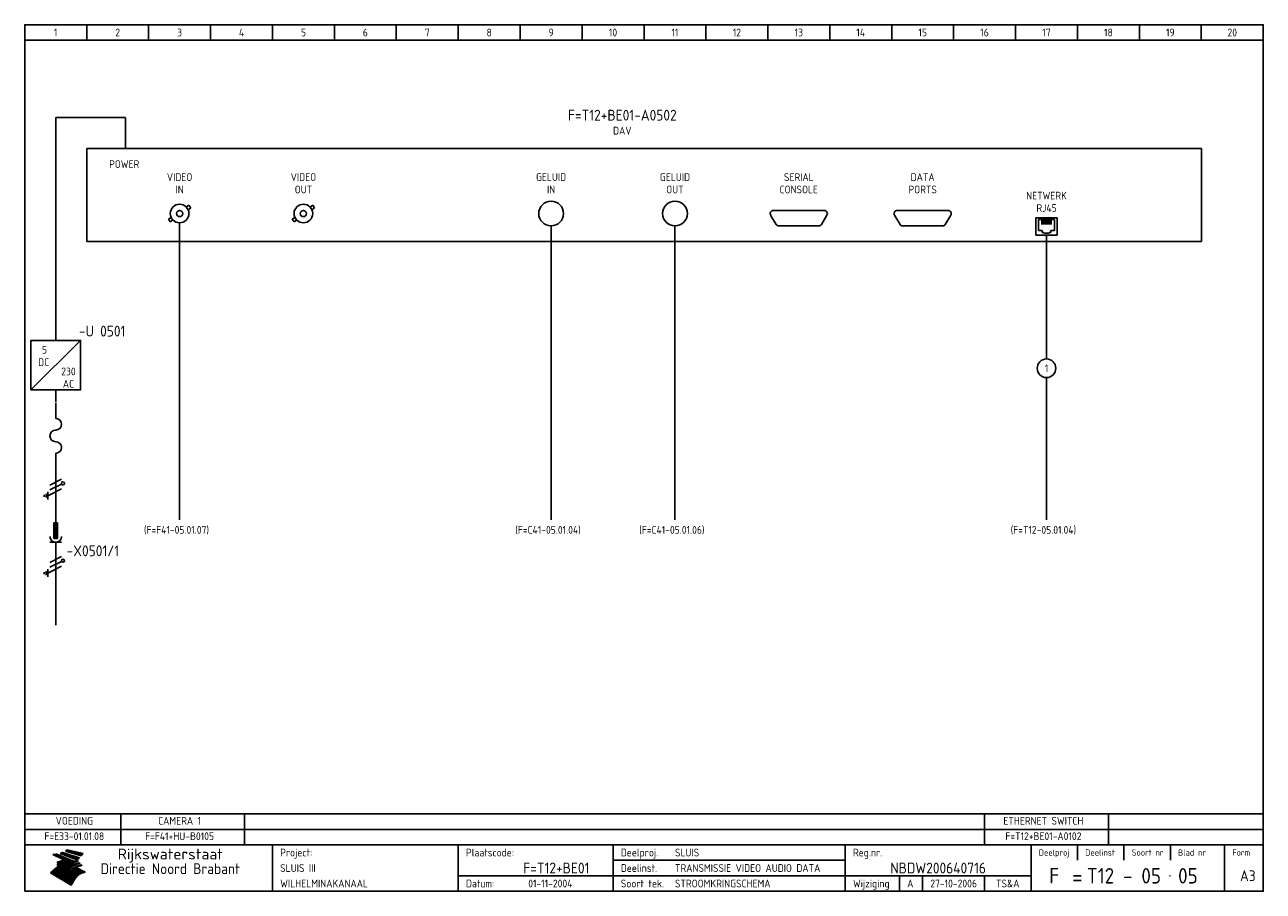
# Model space of a CAD drawing. Extents: x 10 to 410, y 10 to 290.
import ezdxf
from ezdxf.enums import TextEntityAlignment as Align

# ---------------------------------------------------------------- set-up
doc = ezdxf.new("R2010")
doc.units = 0
doc.header["$LTSCALE"] = 15
doc.header["$MEASUREMENT"] = 0
for name, color, linetype in [('0-25', 7, 'CONTINUOUS'), ('0-35', 2, 'CONTINUOUS'), ('0-50', 3, 'CONTINUOUS'), ('B-25', 7, 'CONTINUOUS'), ('B-35', 2, 'CONTINUOUS'), ('S-25', 7, 'CONTINUOUS')]:
    doc.layers.add(name, color=color, linetype=linetype)
doc.styles.add('ISO', font='iso.shx')
doc.styles.get("Standard").update_dxf_attribs({"font": 'iso.shx'})

# ---------------------------------------------------------------- blocks, each defined once
blk = doc.blocks.new('KADERA3')
at = {"layer": '0-25'}
for p, q in [((30, 285), (30, 290)), ((50, 285), (50, 290)), ((70, 285), (70, 290)), ((90, 285), (90, 290)), ((110, 285), (110, 290)), ((130, 285), (130, 290)), ((150, 285), (150, 290)), ((170, 285), (170, 290)), ((190, 285), (190, 290)), ((210, 285), (210, 290)), ((230, 285), (230, 290)), ((250, 285), (250, 290)), ((270, 285), (270, 290)), ((290, 285), (290, 290)), ((310, 285), (310, 290)), ((330, 285), (330, 290)), ((350, 285), (350, 290)), ((370, 285), (370, 290)), ((390, 285), (390, 290)), ((10, 285), (410, 285)), ((410, 35), (10, 35)), ((410, 30), (10, 30)), ((350, 25), (350, 20)), ((365, 25), (365, 20)), ((380, 25), (380, 20)), ((200, 20), (275, 20)), ((150, 15), (335, 15)), ((292.5, 15), (292.5, 10)), ((300, 15), (300, 10)), ((320, 15), (320, 10))]:
    blk.add_line(p, q, dxfattribs=at)
at = {"layer": '0-25', "color": 7}
for p, q in [((19.1, 21.89), (25.12, 19)), ((19.1, 21.89), (25.12, 19)), ((19.17, 21.86), (20.7, 21.86)), ((19.29, 21.8), (20.83, 21.8)), ((19.4, 21.75), (20.96, 21.75)), ((19.52, 21.69), (21.09, 21.69)), ((19.64, 21.63), (21.22, 21.63)), ((19.74, 21.92), (20.56, 21.92)), ((19.75, 21.58), (21.36, 21.58)), ((19.87, 21.52), (21.49, 21.52)), ((19.99, 21.47), (21.62, 21.47)), ((20.11, 21.41), (21.75, 21.41)), ((20.22, 21.35), (21.88, 21.35)), ((20.25, 21.97), (20.43, 21.97)), ((20.34, 21.3), (22.02, 21.3)), ((20.38, 21.99), (26.02, 19.59)), ((20.38, 21.99), (26.02, 19.59)), ((20.46, 21.24), (22.15, 21.24)), ((20.57, 21.18), (22.28, 21.18)), ((20.69, 21.13), (22.41, 21.13)), ((20.81, 21.07), (22.55, 21.07)), ((20.92, 21.02), (22.68, 21.02)), ((21.04, 20.96), (22.81, 20.96)), ((21.16, 20.9), (22.94, 20.9)), ((21.27, 20.85), (23.07, 20.85)), ((21.39, 20.79), (23.21, 20.79)), ((21.47, 22.25), (26.83, 20.19)), ((21.47, 22.25), (26.83, 20.19)), ((21.49, 22.25), (23.07, 22.25)), ((21.51, 20.73), (23.34, 20.73)), ((21.6, 22.2), (23.25, 22.2)), ((21.63, 20.68), (23.47, 20.68)), ((21.65, 22.31), (22.89, 22.31)), ((21.74, 20.62), (23.6, 20.62)), ((21.75, 22.14), (23.42, 22.14)), ((21.8, 22.37), (22.71, 22.37)), ((21.86, 20.57), (23.73, 20.57)), ((21.9, 22.08), (23.6, 22.08)), ((21.94, 22.42), (22.53, 22.42)), ((21.98, 20.51), (23.87, 20.51)), ((22.04, 22.03), (23.78, 22.03)), ((22.06, 22.48), (22.36, 22.48)), ((22.09, 20.45), (24, 20.45)), ((22.18, 22.53), (27.65, 20.8)), ((22.18, 22.53), (27.65, 20.8)), ((22.19, 21.97), (23.96, 21.97)), ((22.21, 20.4), (24.13, 20.4)), ((22.33, 20.34), (24.26, 20.34)), ((22.34, 21.92), (24.13, 21.92)), ((22.37, 20), (23.08, 20)), ((22.44, 20.28), (24.4, 20.28)), ((22.48, 21.86), (24.31, 21.86)), ((22.49, 20.06), (23.04, 20.06)), ((22.56, 20.23), (24.53, 20.23)), ((22.61, 20.12), (22.93, 20.12)), ((22.63, 21.8), (24.49, 21.8)), ((22.68, 20.17), (24.66, 20.17)), ((22.71, 20.17), (22.82, 20.17)), ((23.11, 20.02), (22.77, 20.2)), ((23.11, 20.02), (22.77, 20.2)), ((22.78, 21.75), (24.67, 21.75)), ((22.79, 20.12), (24.79, 20.12)), ((22.91, 20.06), (24.92, 20.06)), ((22.92, 21.69), (24.85, 21.69)), ((23.03, 20), (25.06, 20)), ((23.07, 21.63), (25.02, 21.63)), ((23.14, 22.99), (28.22, 21.46)), ((23.14, 22.99), (28.22, 21.46)), ((23.15, 22.98), (25.33, 22.98)), ((23.22, 21.58), (25.2, 21.58)), ((23.23, 23.04), (25.09, 23.04)), ((23.32, 23.1), (24.84, 23.1)), ((23.34, 22.93), (25.57, 22.93)), ((23.36, 21.52), (25.38, 21.52)), ((23.4, 23.15), (24.6, 23.15)), ((23.49, 23.21), (24.36, 23.21)), ((23.51, 21.47), (25.56, 21.47)), ((23.52, 22.87), (25.81, 22.87)), ((23.57, 23.27), (24.12, 23.27)), ((23.64, 23.32), (23.87, 23.32)), ((23.66, 21.41), (25.74, 21.41)), ((23.7, 23.36), (28.82, 22.17)), ((23.7, 23.36), (28.82, 22.17)), ((23.71, 22.82), (26.06, 22.82)), ((23.8, 21.35), (25.91, 21.35)), ((23.9, 22.76), (26.3, 22.76)), ((23.95, 21.3), (26.09, 21.3)), ((24.09, 22.7), (26.54, 22.7)), ((24.09, 21.24), (26.27, 21.24)), ((24.24, 21.18), (26.45, 21.18)), ((24.27, 22.65), (26.78, 22.65)), ((24.39, 21.13), (26.62, 21.13)), ((24.46, 22.59), (27.03, 22.59)), ((24.53, 21.07), (26.8, 21.07)), ((24.65, 22.53), (27.27, 22.53)), ((24.68, 21.02), (26.98, 21.02)), ((24.83, 20.96), (27.16, 20.96)), ((24.84, 22.48), (27.51, 22.48)), ((24.97, 20.9), (27.34, 20.9)), ((25.02, 22.42), (27.75, 22.42)), ((25.12, 20.85), (27.51, 20.85)), ((25.21, 22.37), (28, 22.37)), ((25.27, 20.79), (27.63, 20.79)), ((25.4, 22.31), (28.24, 22.31)), ((25.41, 20.73), (27.57, 20.73)), ((25.56, 20.68), (27.51, 20.68)), ((25.58, 22.25), (28.48, 22.25)), ((25.71, 20.62), (27.44, 20.62)), ((25.77, 22.2), (28.72, 22.2)), ((25.85, 20.57), (27.37, 20.57)), ((25.96, 22.14), (28.79, 22.14)), ((26, 20.51), (27.29, 20.51)), ((26.15, 22.08), (28.75, 22.08)), ((26.15, 20.45), (27.22, 20.45)), ((26.29, 20.4), (27.14, 20.4)), ((26.33, 22.03), (28.71, 22.03)), ((26.44, 20.34), (27.06, 20.34)), ((26.52, 21.97), (28.66, 21.97)), ((26.59, 20.28), (26.97, 20.28)), ((26.71, 21.92), (28.62, 21.92)), ((26.73, 20.23), (26.89, 20.23)), ((26.9, 21.86), (28.57, 21.86)), ((27.08, 21.8), (28.52, 21.8)), ((27.27, 21.75), (28.48, 21.75)), ((27.46, 21.69), (28.43, 21.69)), ((27.65, 21.63), (28.38, 21.63)), ((27.83, 21.58), (28.33, 21.58)), ((28.02, 21.52), (28.28, 21.52)), ((28.21, 21.47), (28.22, 21.47)), ((20.58, 17.88), (18.3, 16)), ((20.58, 17.88), (18.3, 16)), ((24.94, 11.97), (18.3, 16)), ((24.94, 11.97), (18.3, 16)), ((18.31, 16.01), (20.96, 16.01)), ((18.38, 16.07), (21.46, 16.07)), ((18.45, 16.12), (21.88, 16.12)), ((18.52, 16.18), (22.15, 16.18)), ((18.59, 16.23), (22.38, 16.23)), ((18.65, 16.29), (22.58, 16.29)), ((18.72, 16.35), (22.75, 16.35)), ((18.79, 16.4), (22.91, 16.4)), ((18.86, 16.46), (20.6, 16.46)), ((18.93, 16.52), (20.6, 16.52)), ((18.99, 16.57), (20.6, 16.57)), ((19.06, 16.63), (20.6, 16.63)), ((19.13, 16.68), (20.6, 16.68)), ((19.2, 16.74), (20.6, 16.74)), ((19.27, 16.8), (20.6, 16.8)), ((19.33, 16.85), (21.07, 16.85)), ((19.4, 16.91), (21.55, 16.91)), ((19.47, 16.97), (21.88, 16.97)), ((19.54, 17.02), (22.13, 17.02)), ((19.61, 17.08), (22.34, 17.08)), ((19.67, 17.13), (20.6, 17.13)), ((19.74, 17.19), (20.6, 17.19)), ((19.81, 17.25), (20.6, 17.25)), ((19.88, 17.3), (20.6, 17.3)), ((19.95, 17.36), (20.6, 17.36)), ((20.01, 17.42), (20.6, 17.42)), ((20.08, 17.47), (20.93, 17.47)), ((20.15, 17.53), (21.26, 17.53)), ((20.22, 17.58), (21.51, 17.58)), ((20.29, 17.64), (21.72, 17.64)), ((20.35, 17.7), (21.9, 17.7)), ((20.42, 17.75), (22.07, 17.75)), ((20.49, 17.81), (22.22, 17.81)), ((20.56, 17.87), (22.36, 17.87)), ((20.6, 19.11), (20.58, 19.51)), ((20.6, 19.11), (20.58, 19.51)), ((20.58, 19.5), (22.09, 19.5)), ((20.58, 19.44), (21.95, 19.44)), ((20.59, 19.38), (21.79, 19.38)), ((20.59, 19.33), (21.62, 19.33)), ((20.59, 19.27), (21.42, 19.27)), ((20.6, 19.22), (21.2, 19.22)), ((20.6, 19.16), (20.93, 19.16)), ((20.6, 19.11), (20.69, 19.12)), ((20.6, 19.11), (20.69, 19.12)), ((20.6, 18.79), (20.77, 18.81)), ((20.6, 18.79), (20.77, 18.81)), ((20.6, 18.29), (20.6, 18.79)), ((20.6, 18.29), (20.6, 18.79)), ((20.6, 18.77), (22.46, 18.77)), ((20.6, 18.71), (22.33, 18.71)), ((20.6, 18.65), (22.19, 18.65)), ((20.6, 18.6), (22.04, 18.6)), ((20.6, 18.54), (21.87, 18.54)), ((20.6, 18.48), (21.68, 18.48)), ((20.6, 18.43), (21.46, 18.43)), ((20.6, 18.37), (21.21, 18.37)), ((20.6, 18.32), (20.87, 18.32)), ((20.6, 18.29), (20.88, 18.32)), ((20.6, 18.29), (20.88, 18.32)), ((20.6, 17.88), (20.86, 17.91)), ((20.6, 17.88), (20.86, 17.91)), ((20.6, 17.43), (20.97, 17.48)), ((20.6, 17.43), (20.97, 17.48)), ((20.6, 17.43), (20.6, 17.09)), ((20.6, 17.43), (20.6, 17.09)), ((20.6, 17.09), (21.26, 17.16)), ((20.6, 17.09), (21.26, 17.16)), ((20.6, 16.8), (21.37, 16.89)), ((20.6, 16.8), (21.37, 16.89)), ((20.6, 16.8), (20.6, 16.45)), ((20.6, 16.8), (20.6, 16.45)), ((20.6, 16.45), (21.56, 16.56)), ((20.6, 16.45), (21.56, 16.56)), ((20.6, 15.97), (21.67, 16.09)), ((20.6, 15.97), (21.67, 16.09)), ((20.7, 16.46), (23.06, 16.46)), ((20.9, 19.55), (22.23, 19.55)), ((20.9, 18.82), (22.59, 18.82)), ((20.98, 17.92), (22.5, 17.92)), ((21.02, 17.13), (22.53, 17.13)), ((21.19, 19.61), (22.35, 19.61)), ((21.2, 16.52), (23.2, 16.52)), ((21.32, 18.88), (22.71, 18.88)), ((21.32, 17.98), (22.62, 17.98)), ((21.42, 19.67), (22.47, 19.67)), ((21.47, 17.19), (22.7, 17.19)), ((21.59, 18.03), (22.74, 18.03)), ((21.61, 18.93), (22.82, 18.93)), ((21.62, 19.72), (22.59, 19.72)), ((21.72, 16.57), (23.32, 16.57)), ((21.77, 17.25), (22.85, 17.25)), ((21.8, 19.78), (22.69, 19.78)), ((21.8, 18.09), (22.85, 18.09)), ((21.84, 18.99), (22.92, 18.99)), ((21.96, 19.83), (22.79, 19.83)), ((21.99, 18.15), (22.95, 18.15)), ((22.01, 17.3), (22.99, 17.3)), ((22.03, 19.05), (23.03, 19.05)), ((22.1, 16.63), (23.44, 16.63)), ((22.11, 19.89), (22.89, 19.89)), ((22.16, 18.2), (23.05, 18.2)), ((22.21, 19.1), (23.12, 19.1)), ((22.21, 17.36), (23.12, 17.36)), ((22.24, 19.95), (22.99, 19.95)), ((22.31, 18.26), (23.15, 18.26)), ((22.36, 19.16), (23.22, 19.16)), ((22.38, 16.68), (23.56, 16.68)), ((22.39, 17.42), (23.24, 17.42)), ((22.45, 18.32), (23.24, 18.32)), ((22.51, 19.22), (23.3, 19.22)), ((22.56, 17.47), (23.36, 17.47)), ((22.59, 18.37), (23.33, 18.37)), ((22.6, 16.74), (23.66, 16.74)), ((22.64, 19.27), (23.39, 19.27)), ((22.71, 18.43), (23.42, 18.43)), ((22.71, 17.53), (23.47, 17.53)), ((22.77, 19.33), (23.47, 19.33)), ((22.79, 16.8), (23.77, 16.8)), ((22.83, 18.48), (23.5, 18.48)), ((22.84, 17.58), (23.57, 17.58)), ((22.89, 19.38), (23.55, 19.38)), ((22.94, 18.54), (23.58, 18.54)), ((22.96, 16.85), (23.86, 16.85)), ((22.97, 17.64), (23.67, 17.64)), ((23, 19.44), (23.63, 19.44)), ((23.04, 18.6), (23.66, 18.6)), ((23.1, 19.5), (23.72, 19.5)), ((23.1, 17.7), (23.77, 17.7)), ((23.12, 16.91), (23.96, 16.91)), ((23.14, 18.65), (23.74, 18.65)), ((23.15, 19.95), (25.19, 19.95)), ((23.21, 19.55), (23.8, 19.55)), ((23.21, 17.75), (23.86, 17.75)), ((23.21, 16.01), (28.9, 16.01)), ((23.24, 18.71), (23.82, 18.71)), ((23.26, 19.89), (25.32, 19.89)), ((23.26, 16.97), (24.05, 16.97)), ((23.3, 19.61), (23.88, 19.61)), ((23.32, 17.81), (23.95, 17.81)), ((23.33, 18.77), (23.91, 18.77)), ((23.37, 16.07), (29.08, 16.07)), ((23.38, 19.83), (25.45, 19.83)), ((23.39, 19.67), (23.81, 19.67)), ((23.39, 17.02), (24.14, 17.02)), ((23.42, 18.82), (23.99, 18.82)), ((23.42, 17.87), (24.03, 17.87)), ((23.45, 19.7), (23.58, 19.79)), ((23.45, 19.7), (23.58, 19.79)), ((23.48, 19.72), (23.7, 19.72)), ((23.5, 19.78), (25.58, 19.78)), ((23.51, 18.88), (24.07, 18.88)), ((23.51, 16.12), (29.27, 16.12)), ((23.52, 17.92), (24.11, 17.92)), ((23.52, 17.08), (24.22, 17.08)), ((23.54, 18.9), (24.3, 19.42)), ((23.54, 18.9), (24.3, 19.42)), ((23.56, 19.78), (23.59, 19.78)), ((23.56, 19.39), (23.9, 19.62)), ((23.56, 19.39), (23.9, 19.62)), ((23.58, 19.79), (23.9, 19.62)), ((23.58, 19.79), (23.9, 19.62)), ((23.59, 18.93), (24.15, 18.93)), ((23.61, 19.72), (25.72, 19.72)), ((23.62, 17.98), (24.2, 17.98)), ((23.63, 17.13), (24.3, 17.13)), ((23.65, 18.59), (24.62, 19.25)), ((23.65, 18.59), (24.62, 19.25)), ((29.41, 16.17), (23.65, 16.17)), ((23.67, 18.99), (24.23, 18.99)), ((23.71, 18.03), (24.28, 18.03)), ((23.73, 19.67), (25.85, 19.67)), ((23.75, 19.05), (24.32, 19.05)), ((23.75, 17.19), (24.38, 17.19)), ((23.77, 16.23), (29.47, 16.23)), ((23.79, 18.09), (24.36, 18.09)), ((23.83, 19.1), (24.4, 19.1)), ((23.85, 19.61), (25.98, 19.61)), ((23.85, 17.25), (24.46, 17.25)), ((23.88, 18.15), (24.44, 18.15)), ((23.89, 16.29), (29.36, 16.29)), ((23.92, 19.16), (24.48, 19.16)), ((23.94, 18.19), (25.23, 19.07)), ((23.94, 18.19), (25.23, 19.07)), ((23.95, 17.3), (24.55, 17.3)), ((23.96, 19.55), (25.96, 19.55)), ((23.96, 18.2), (24.53, 18.2)), ((24, 19.22), (24.56, 19.22)), ((24, 16.35), (29.24, 16.35)), ((24.04, 18.26), (24.61, 18.26)), ((24.05, 17.36), (24.63, 17.36)), ((24.06, 17.88), (25.34, 18.76)), ((24.06, 17.88), (25.34, 18.76)), ((24.08, 19.5), (25.88, 19.5)), ((24.08, 19.27), (24.58, 19.27)), ((24.11, 16.4), (29.13, 16.4)), ((24.13, 18.32), (24.69, 18.32)), ((24.14, 17.42), (24.71, 17.42)), ((24.16, 19.33), (24.47, 19.33)), ((24.2, 19.44), (25.79, 19.44)), ((24.21, 18.37), (24.77, 18.37)), ((24.21, 16.46), (29.02, 16.46)), ((24.23, 17.47), (24.79, 17.47)), ((24.24, 17.48), (25.52, 18.36)), ((24.24, 17.48), (25.52, 18.36)), ((24.25, 19.38), (24.36, 19.38)), ((24.29, 18.43), (24.85, 18.43)), ((24.3, 19.42), (24.62, 19.25)), ((24.3, 19.42), (24.62, 19.25)), ((24.31, 19.38), (25.71, 19.38)), ((24.31, 17.53), (24.87, 17.53)), ((24.31, 16.52), (28.91, 16.52)), ((24.35, 17.17), (25.64, 18.05)), ((24.35, 17.17), (25.64, 18.05)), ((24.37, 18.48), (24.94, 18.48)), ((24.39, 17.58), (24.96, 17.58)), ((24.4, 16.57), (28.79, 16.57)), ((24.43, 19.33), (25.62, 19.33)), ((24.45, 18.54), (25.02, 18.54)), ((24.47, 17.64), (25.04, 17.64)), ((24.49, 16.63), (28.68, 16.63)), ((24.54, 18.6), (25.1, 18.6)), ((24.55, 19.27), (25.54, 19.27)), ((24.56, 17.7), (25.12, 17.7)), ((24.57, 16.68), (28.57, 16.68)), ((24.62, 18.65), (25.18, 18.65)), ((24.63, 16.72), (25.91, 17.6)), ((24.63, 16.72), (25.91, 17.6)), ((24.64, 17.75), (25.2, 17.75)), ((24.66, 16.74), (28.45, 16.74)), ((24.67, 19.22), (25.45, 19.22)), ((24.7, 18.71), (25.27, 18.71)), ((24.72, 17.81), (25.29, 17.81)), ((24.74, 16.8), (28.34, 16.8)), ((24.78, 19.16), (25.37, 19.16)), ((24.78, 18.77), (25.34, 18.77)), ((24.8, 17.87), (25.37, 17.87)), ((24.82, 16.85), (28.23, 16.85)), ((24.87, 18.82), (25.4, 18.82)), ((24.89, 17.92), (25.45, 17.92)), ((24.9, 19.1), (25.28, 19.1)), ((24.9, 16.91), (28.11, 16.91)), ((24.95, 18.88), (25.45, 18.88)), ((24.97, 17.98), (25.53, 17.98)), ((24.99, 16.97), (28, 16.97)), ((25.02, 19.05), (25.2, 19.05)), ((25.03, 18.93), (25.51, 18.93)), ((25.05, 18.03), (25.61, 18.03)), ((25.07, 17.02), (27.89, 17.02)), ((25.11, 18.99), (25.57, 18.99)), ((26.02, 19.59), (25.12, 19)), ((26.02, 19.59), (25.12, 19)), ((25.13, 18.09), (25.68, 18.09)), ((25.15, 17.08), (27.77, 17.08)), ((25.19, 19.05), (25.63, 19.05)), ((25.21, 18.15), (25.75, 18.15)), ((25.23, 17.13), (27.66, 17.13)), ((25.26, 19.1), (25.7, 19.1)), ((25.3, 18.2), (25.82, 18.2)), ((25.31, 17.19), (27.55, 17.19)), ((25.33, 19.16), (25.77, 19.16)), ((25.38, 18.26), (25.89, 18.26)), ((25.39, 19.22), (25.85, 19.22)), ((25.4, 17.25), (27.43, 17.25)), ((25.46, 18.32), (25.97, 18.32)), ((25.47, 19.27), (25.93, 19.27)), ((25.48, 17.3), (27.32, 17.3)), ((25.54, 19.33), (26.03, 19.33)), ((25.54, 18.37), (26.06, 18.37)), ((25.56, 17.36), (27.21, 17.36)), ((25.62, 18.43), (26.14, 18.43)), ((25.63, 19.38), (26.13, 19.38)), ((25.64, 17.42), (27.1, 17.42)), ((25.7, 18.48), (26.24, 18.48)), ((25.72, 19.44), (26.24, 19.44)), ((25.73, 17.47), (26.98, 17.47)), ((25.79, 18.54), (26.34, 18.54)), ((25.81, 17.53), (26.87, 17.53)), ((25.82, 19.5), (26.36, 19.5)), ((25.89, 18.6), (26.46, 18.6)), ((25.89, 17.58), (26.76, 17.58)), ((25.93, 19.55), (26.53, 19.55)), ((25.96, 17.64), (26.64, 17.64)), ((25.99, 18.65), (26.58, 18.65)), ((26.04, 17.7), (26.59, 17.7)), ((26.06, 19.61), (26.85, 19.61)), ((26.1, 18.71), (26.72, 18.71)), ((26.12, 17.75), (26.67, 17.75)), ((26.2, 17.81), (26.76, 17.81)), ((26.21, 19.67), (27.23, 19.67)), ((26.23, 18.77), (26.89, 18.77)), ((26.29, 17.87), (26.86, 17.87)), ((26.37, 18.82), (27.09, 18.82)), ((26.39, 17.92), (26.97, 17.92)), ((26.44, 19.72), (27.18, 19.72)), ((26.49, 17.98), (27.09, 17.98)), ((26.53, 18.88), (27.34, 18.88)), ((26.56, 17.68), (29.54, 16.2)), ((26.56, 17.68), (29.54, 16.2)), ((26.6, 18.03), (27.22, 18.03)), ((26.72, 18.09), (27.38, 18.09)), ((26.73, 18.93), (27.66, 18.93)), ((26.85, 18.15), (27.56, 18.15)), ((26.99, 18.99), (27.9, 18.99)), ((27, 18.2), (27.8, 18.2)), ((27.13, 19.78), (27.25, 19.64)), ((27.13, 19.78), (27.25, 19.64)), ((27.18, 18.26), (28.13, 18.26)), ((27.26, 19.05), (27.84, 19.05)), ((27.39, 18.32), (28.47, 18.32)), ((27.7, 18.37), (28.49, 18.37)), ((27.78, 19.1), (27.93, 18.96)), ((27.78, 19.1), (27.93, 18.96)), ((28, 18.43), (28.44, 18.43)), ((28.29, 15.83), (29.54, 16.2)), ((28.29, 15.83), (29.54, 16.2)), ((28.39, 18.48), (28.54, 18.32)), ((28.39, 18.48), (28.54, 18.32)), ((29.54, 16.2), (29.45, 16.17)), ((29.54, 16.2), (29.45, 16.17)), ((29.46, 16.18), (29.47, 16.18)), ((18.38, 15.95), (20.6, 15.95)), ((18.47, 15.9), (20.6, 15.9)), ((18.57, 15.84), (20.6, 15.84)), ((18.66, 15.78), (20.6, 15.78)), ((18.75, 15.73), (20.6, 15.73)), ((18.85, 15.67), (20.6, 15.67)), ((18.94, 15.62), (20.6, 15.62)), ((19.03, 15.56), (27.83, 15.56)), ((19.12, 15.5), (27.75, 15.5)), ((19.22, 15.45), (27.66, 15.45)), ((19.31, 15.39), (27.58, 15.39)), ((19.4, 15.33), (27.5, 15.33)), ((19.49, 15.28), (27.43, 15.28)), ((19.59, 15.22), (27.36, 15.22)), ((19.68, 15.17), (27.29, 15.17)), ((19.77, 15.11), (27.22, 15.11)), ((19.86, 15.05), (27.15, 15.05)), ((19.96, 15), (27.09, 15)), ((20.05, 14.94), (27.02, 14.94)), ((20.14, 14.88), (26.96, 14.88)), ((20.24, 14.83), (26.9, 14.83)), ((20.33, 14.77), (26.84, 14.77)), ((20.42, 14.72), (26.79, 14.72)), ((20.51, 14.66), (26.73, 14.66)), ((20.6, 15.97), (20.6, 15.58)), ((20.6, 15.97), (20.6, 15.58)), ((20.6, 15.58), (21.95, 15.73)), ((20.6, 15.58), (21.95, 15.73)), ((20.61, 14.6), (26.68, 14.6)), ((20.7, 14.55), (26.62, 14.55)), ((20.79, 14.49), (26.57, 14.49)), ((20.88, 14.43), (26.52, 14.43)), ((20.94, 15.62), (27.92, 15.62)), ((20.98, 14.38), (26.47, 14.38)), ((21.07, 14.32), (26.42, 14.32)), ((21.16, 14.27), (26.38, 14.27)), ((21.25, 14.21), (26.33, 14.21)), ((21.35, 14.15), (26.29, 14.15)), ((21.44, 14.1), (26.24, 14.1)), ((21.45, 15.67), (28.01, 15.67)), ((21.53, 14.04), (26.2, 14.04)), ((21.63, 13.98), (26.16, 13.98)), ((21.72, 13.93), (26.12, 13.93)), ((21.81, 13.87), (26.08, 13.87)), ((21.9, 13.82), (26.04, 13.82)), ((21.96, 15.73), (28.11, 15.73)), ((22, 13.76), (26, 13.76)), ((22.09, 13.7), (25.96, 13.7)), ((22.18, 13.65), (25.93, 13.65)), ((22.27, 13.59), (25.89, 13.59)), ((22.34, 15.78), (28.21, 15.78)), ((22.37, 13.53), (25.86, 13.53)), ((22.46, 13.48), (25.82, 13.48)), ((22.55, 13.42), (25.79, 13.42)), ((22.62, 15.84), (28.33, 15.84)), ((22.65, 13.37), (25.76, 13.37)), ((22.74, 13.31), (25.73, 13.31)), ((22.83, 13.25), (25.69, 13.25)), ((22.84, 15.9), (28.52, 15.9)), ((22.92, 13.2), (25.66, 13.2)), ((23.02, 13.14), (25.63, 13.14)), ((23.04, 15.95), (28.71, 15.95)), ((23.11, 13.08), (25.59, 13.08)), ((23.2, 13.03), (25.56, 13.03)), ((23.29, 12.97), (25.53, 12.97)), ((23.39, 12.92), (25.5, 12.92)), ((23.48, 12.86), (25.46, 12.86)), ((23.57, 12.8), (25.43, 12.8)), ((23.66, 12.75), (25.4, 12.75)), ((23.76, 12.69), (25.36, 12.69)), ((23.85, 12.63), (25.33, 12.63)), ((23.94, 12.58), (25.3, 12.58)), ((24.04, 12.52), (25.26, 12.52)), ((24.13, 12.47), (25.23, 12.47)), ((24.22, 12.41), (25.2, 12.41)), ((24.31, 12.35), (25.17, 12.35)), ((24.41, 12.3), (25.13, 12.3)), ((24.5, 12.24), (25.1, 12.24)), ((24.59, 12.18), (25.07, 12.18)), ((24.68, 12.13), (25.03, 12.13)), ((24.78, 12.07), (25, 12.07)), ((24.87, 12.02), (24.97, 12.02)), ((24.94, 11.97), (25.81, 13.45)), ((24.94, 11.97), (25.81, 13.45))]:
    blk.add_line(p, q, dxfattribs=at)
for centre, radius, start, end in [((19.15, 29.7), 7.8, 269.6055, 279.0886), ((19.15, 29.7), 7.8, 269.6055, 279.0886), ((19.93, 25.38), 5.91, 276.3402, 298.7463), ((19.93, 25.38), 5.91, 276.3402, 298.7463), ((19.84, 25.09), 6.03, 278.129, 302.868), ((19.84, 25.09), 6.03, 278.129, 302.868), ((19.84, 27.26), 5.27, 288.0217, 296.3084), ((19.84, 27.26), 5.27, 288.0217, 296.3084), ((20.49, 27.56), 5.28, 300.0654, 307.393), ((20.49, 27.56), 5.28, 300.0654, 307.393), ((24.11, 24.7), 5.26, 301.1147, 312.2814), ((24.11, 24.7), 5.26, 301.1147, 312.2814), ((21.95, 27.32), 8.59, 316.9248, 323.1399), ((21.95, 27.32), 8.59, 316.9248, 323.1399), ((20.21, 23.78), 5.91, 273.6149, 304.3803), ((20.21, 23.78), 5.91, 273.6149, 304.3803), ((20.35, 24.56), 5.76, 274.164, 302.5474), ((20.35, 24.56), 5.76, 274.164, 302.5474), ((20.05, 24.28), 6.02, 277.9472, 305.7139), ((20.05, 24.28), 6.02, 277.9472, 305.7139), ((20.04, 23.49), 6.09, 278.8115, 306.4242), ((20.04, 23.49), 6.09, 278.8115, 306.4242), ((20.53, 23.07), 5.96, 277.0519, 304.973), ((20.53, 23.07), 5.96, 277.0519, 304.973), ((20.72, 22.76), 5.91, 276.3402, 304.3803), ((20.72, 22.76), 5.91, 276.3402, 304.3803), ((21.06, 22.34), 5.81, 274.9043, 303.1745), ((21.06, 22.34), 5.81, 274.9043, 303.1745), ((20.82, 22.06), 6.04, 278.1111, 305.8489), ((20.82, 22.06), 6.04, 278.1111, 305.8489), ((21.3, 21.6), 5.91, 276.3402, 304.3803), ((21.3, 21.6), 5.91, 276.3402, 304.3803), ((27.05, 17.17), 2.63, 107.4286, 133.7799), ((27.05, 17.17), 2.63, 107.4286, 133.7799), ((27.45, 16.91), 2.81, 110.4143, 138.7411), ((27.45, 16.91), 2.81, 110.4143, 138.7411), ((27.57, 15.64), 3.4, 98.1566, 126.9045), ((27.57, 15.64), 3.4, 98.1566, 126.9045), ((27.91, 15.54), 3.39, 100.5835, 132.088), ((27.91, 15.54), 3.39, 100.5835, 132.088), ((28.21, 14.74), 3.67, 95.7581, 128.7216), ((28.21, 14.74), 3.67, 95.7581, 128.7216), ((27.01, 16.84), 2.93, 87.7348, 104.8316), ((27.01, 16.84), 2.93, 87.7348, 104.8316), ((27.37, 15.71), 3.93, 91.7838, 103.2817), ((27.37, 15.71), 3.93, 91.7838, 103.2817), ((28.4, 15.05), 3.21, 96.3886, 125.0052), ((28.4, 15.05), 3.21, 96.3886, 125.0052), ((27.82, 16.31), 2.8, 90.634, 105.1984), ((27.82, 16.31), 2.8, 90.634, 105.1984), ((28.19, 15.04), 3.93, 93.8342, 103.2817), ((28.19, 15.04), 3.93, 93.8342, 103.2817), ((28.58, 15.69), 2.8, 93.8141, 105.1984), ((28.58, 15.69), 2.8, 93.8141, 105.1984), ((28.95, 14.41), 3.93, 96.0135, 103.2817), ((28.95, 14.41), 3.93, 96.0135, 103.2817), ((31.24, 10.26), 6.3, 117.9568, 149.6251), ((31.24, 10.26), 6.3, 117.9568, 149.6251)]:
    blk.add_arc(centre, radius, start, end, dxfattribs=at)
at = {"layer": '0-35'}
for p, q in [((90, 25), (90, 10)), ((150, 25), (150, 10)), ((200, 25), (200, 10)), ((275, 25), (275, 10)), ((335, 25), (335, 10)), ((397.5, 25), (397.5, 10))]:
    blk.add_line(p, q, dxfattribs=at)
at = {"layer": '0-50'}
for p, q in [((10, 25), (410, 25)), ((348.75, 15), (351.25, 15)), ((348.75, 13.5), (351.25, 13.5))]:
    blk.add_line(p, q, dxfattribs=at)
blk.add_lwpolyline([(10, 10), (410, 10), (410, 290), (10, 290)], close=True, dxfattribs=at)
at = {"layer": '0-50', "const_width": 0.25}
blk.add_lwpolyline([(379.75, 15, 1), (380, 15, 1)], format="xyb", close=True, dxfattribs=at)
at = {"layer": '0-25', "style": 'ISO'}
for s, height, p in [('Project:', 2.5, (92.5, 22.5)), ('Plaatscode:', 2.5, (152.5, 22.5)), ('Deelproj.', 2.5, (202.5, 22.5)), ('Reg.nr.', 2.5, (277.5, 22.5)), ('Deelproj', 2, (337.5, 22.5)), ('Deelinst', 2, (352.5, 22.5)), ('Soort nr', 2, (367.5, 22.5)), ('Blad nr', 2, (382.5, 22.5)), ('Form', 2, (400, 22.5)), ('Deelinst.', 2.5, (202.5, 17.5)), ('Datum:', 2.5, (152.5, 12.5)), ('Soort tek.', 2.5, (202.5, 12.5)), ('Wijziging', 2.5, (277.5, 12.5))]:
    blk.add_text(s, height=height, dxfattribs=at).set_placement(p, align=Align.MIDDLE_LEFT)
for tag, p in [('STR1', (20, 287.5)), ('STR2', (40, 287.5)), ('STR3', (60, 287.5)), ('STR4', (80, 287.5)), ('STR5', (100, 287.5)), ('STR6', (120, 287.5)), ('STR7', (140, 287.5)), ('STR8', (160, 287.5)), ('STR9', (180, 287.5)), ('STR10', (200, 287.5)), ('STR11', (220, 287.5)), ('STR12', (240, 287.5)), ('STR13', (260, 287.5)), ('STR14', (280, 287.5)), ('STR15', (300, 287.5)), ('STR16', (320, 287.5)), ('STR17', (340, 287.5)), ('STR18', (360, 287.5)), ('STR19', (380, 287.5)), ('STR20', (400, 287.5)), ('W', (180, 12.5)), ('Z', (310, 12.5)), ('Y', (327.5, 12.5))]:
    blk.add_attdef(tag, text='', height=2.5, dxfattribs=at).set_placement(p, align=Align.MIDDLE)
for tag, p in [('N', (220, 22.5)), ('B', (92.5, 17.5)), ('P', (220, 17.5)), ('C', (92.5, 12.5)), ('U', (220, 12.5)), ('REV', (295, 12.5))]:
    blk.add_attdef(tag, text='', height=2.5, dxfattribs=at).set_placement(p, align=Align.MIDDLE_LEFT)
at = {"layer": '0-35', "style": 'ISO', "width": 1.00614}
blk.add_text('Rijkswaterstaat', height=3.5, dxfattribs=at).set_placement((40, 20.28), (74, 20.28), align=Align.FIT)
at = {"layer": '0-35', "color": 2, "style": 'ISO', "width": 0.948867}
blk.add_text('Directie Noord Brabant', height=3.5, dxfattribs=at).set_placement((34.5, 15.53), (79.5, 15.53), align=Align.FIT)
at = {"layer": '0-35', "style": 'ISO'}
for tag, p in [('X', (178.5, 17.5)), ('FORM', (402.5, 15))]:
    blk.add_attdef(tag, text='', height=3.5, dxfattribs=at).set_placement(p, align=Align.MIDDLE_LEFT)
blk.add_attdef('RNR', text='', height=3.5, dxfattribs=at).set_placement((305, 17.5), align=Align.MIDDLE)
at = {"layer": '0-50', "style": 'ISO'}
for tag, p in [('M', (342.5, 15)), ('O', (365, 15))]:
    blk.add_attdef(tag, text='', height=5, dxfattribs=at).set_placement(p, align=Align.MIDDLE)
blk.add_attdef('Q', text='', height=5, dxfattribs=at).set_placement((382.5, 15), align=Align.MIDDLE_LEFT)
blk = doc.blocks.new('0081')
at = {"layer": 'S-25', "color": 0}
for p, q in [((6.96, 5.66), (0, 5.66)), ((0, 5.66), (0, 0)), ((0.88, 1.5), (0.88, 5.02)), ((0.88, 5.02), (3.48, 5.02)), ((1.96, 4.87), (1.96, 3.49)), ((2.4, 4.87), (2.4, 3.49)), ((2.83, 4.87), (2.83, 3.49)), ((3.27, 4.87), (3.27, 3.49)), ((6.08, 5.02), (3.48, 5.02)), ((3.7, 4.87), (3.7, 3.49)), ((4.13, 4.87), (4.13, 3.49)), ((4.57, 4.87), (4.57, 3.49)), ((5, 4.87), (5, 3.49)), ((6.08, 1.5), (6.08, 5.02)), ((6.96, 0), (6.96, 5.66)), ((0, 0), (6.96, 0)), ((2.05, 1.5), (0.88, 1.5)), ((2.05, 0.89), (2.05, 1.5)), ((2.62, 0.89), (2.05, 0.89)), ((2.62, 0.61), (2.62, 0.89)), ((3.48, 0.61), (2.62, 0.61)), ((3.48, 0.61), (4.35, 0.61)), ((4.35, 0.89), (4.91, 0.89)), ((4.35, 0.61), (4.35, 0.89)), ((4.91, 1.5), (6.08, 1.5)), ((4.91, 0.89), (4.91, 1.5))]:
    blk.add_line(p, q, dxfattribs=at)
blk = doc.blocks.new('0019')
at = {"layer": 'S-25'}
for p, q in [((-0.62, 6.25), (-0.62, 1.25)), ((0.62, 6.25), (-0.62, 6.25)), ((-0.31, 6.25), (-0.31, 1.25)), ((0, 6.25), (0, 1.25)), ((0, 2), (0, 6)), ((0.31, 6.25), (0.31, 1.25)), ((0.62, 1.25), (0.62, 6.25)), ((1.88, 0), (-1.88, 0)), ((-0.62, 1.25), (0.62, 1.25)), ((0, 0), (0, -5))]:
    blk.add_line(p, q, dxfattribs=at)
blk.add_arc((0, 1.88), 1.88, 180, 0, dxfattribs=at)
at = {"layer": 'B-25'}
blk.add_attdef('OM1', (2.32, 1), '', height=2.5, dxfattribs=at)
blk = doc.blocks.new('0010')
at = {"layer": 'S-25'}
for p, q in [((-1.09, -2.19), (1.09, 2.19)), ((0.78, -1.56), (2.66, 2.19)), ((2.34, -1.56), (4.22, 2.19)), ((0.16, -2.19), (-2.34, -2.19)), ((-1.72, -2.81), (-0.47, -2.81)), ((-0.78, -3.44), (-1.41, -3.44))]:
    blk.add_line(p, q, dxfattribs=at)
blk.add_circle((2.88, 2.63), 0.5, dxfattribs=at)
blk = doc.blocks.new('0100')
at = {"layer": 'S-25'}
for points in [[(0, 20), (0, 15)], [(0, 3.75), (0, 0)]]:
    blk.add_lwpolyline(points, dxfattribs=at)
for centre, start, end in [((0, 13.125), 270, 90), ((0, 9.375), 90, 270), ((0, 5.625), 270, 90)]:
    blk.add_arc(centre, 1.875, start, end, dxfattribs=at)

msp = doc.modelspace()

# ---------------------------------------------------------------- linework, layer by layer
at = {"layer": '0-25'}
for p, q in [((42.5, 250), (42.5, 260)), ((20, 111), (20, 96))]:
    msp.add_line(p, q, dxfattribs=at)
at = {"layer": 'S-25'}
for p, q in [((20, 260), (20, 188)), ((42.5, 260), (20, 260)), ((30.01, 250), (390.01, 250)), ((30.01, 250), (30.01, 220)), ((390.01, 250), (390.01, 220)), ((62.17, 231.07), (63.04, 231.65)), ((63.6, 230.82), (62.73, 230.24)), ((63.04, 231.65), (63.6, 230.82)), ((102.17, 231.07), (103.04, 231.65)), ((103.6, 230.82), (102.73, 230.24)), ((103.04, 231.65), (103.6, 230.82)), ((252.71, 225.49), (250.91, 228.49)), ((251.77, 230), (268.23, 230)), ((267.29, 225.49), (269.09, 228.49)), ((292.71, 225.49), (290.91, 228.49)), ((291.77, 230), (308.23, 230)), ((307.29, 225.49), (309.09, 228.49)), ((57.27, 227.76), (56.4, 227.18)), ((56.4, 227.18), (56.96, 226.35)), ((56.96, 226.35), (57.83, 226.93)), ((60, 226), (60, 130)), ((97.27, 227.76), (96.4, 227.18)), ((96.4, 227.18), (96.96, 226.35)), ((96.96, 226.35), (97.83, 226.93)), ((180, 225), (180, 130)), ((220, 225), (220, 130)), ((253.57, 225), (266.43, 225)), ((293.57, 225), (306.43, 225)), ((340, 222), (340, 182)), ((30.01, 220), (390.01, 220)), ((28, 188), (12, 172)), ((340, 176), (340, 130)), ((20, 172), (20, 168)), ((20, 150), (20, 129)), ((20, 120.25), (20, 111)), ((41, 35), (41, 25)), ((81, 35), (81, 25)), ((320, 35), (320, 25)), ((360, 35), (360, 25))]:
    msp.add_line(p, q, dxfattribs=at)
msp.add_lwpolyline([(12, 172), (28, 172), (28, 188), (12, 188)], close=True, dxfattribs=at)
for centre, radius in [((60, 229), 3), ((100, 229), 3), ((180, 229), 4), ((220, 229), 4), ((60, 229), 1), ((100, 229), 1), ((340, 179), 3)]:
    msp.add_circle(centre, radius, dxfattribs=at)
for centre, start, end in [((251.77, 229), 90, 210.9638), ((268.23, 229), 329.0362, 90), ((291.77, 229), 90, 210.9638), ((308.23, 229), 329.0362, 90), ((253.57, 226), 210.9638, 270), ((266.43, 226), 270, 329.0362), ((293.57, 226), 210.9638, 270), ((306.43, 226), 270, 329.0362)]:
    msp.add_arc(centre, 1, start, end, dxfattribs=at)

# ---------------------------------------------------------------- block references
ref = msp.add_blockref('KADERA3', (0, 0), dxfattribs=at)
ref.add_attrib('B', 'SLUIS III', dxfattribs={"layer": '0-25', "height": 2.5, "style": 'ISO'}).set_placement((92.5, 17.5), align=Align.MIDDLE_LEFT)
ref.add_attrib('C', 'WILHELMINAKANAAL', dxfattribs={"layer": '0-25', "height": 2.5, "style": 'ISO'}).set_placement((92.5, 12.5), align=Align.MIDDLE_LEFT)
ref.add_attrib('N', 'SLUIS', dxfattribs={"layer": '0-25', "height": 2.5, "style": 'ISO'}).set_placement((220, 22.5), align=Align.MIDDLE_LEFT)
ref.add_attrib('P', 'TRANSMISSIE VIDEO AUDIO DATA', dxfattribs={"layer": '0-25', "height": 2.5, "style": 'ISO'}).set_placement((220, 17.5), align=Align.MIDDLE_LEFT)
ref.add_attrib('U', 'STROOMKRINGSCHEMA', dxfattribs={"layer": '0-25', "height": 2.5, "style": 'ISO'}).set_placement((220, 12.5), align=Align.MIDDLE_LEFT)
ref.add_attrib('M', 'F', dxfattribs={"layer": '0-50', "height": 5, "style": 'ISO'}).set_placement((342.5, 15), align=Align.MIDDLE)
ref.add_attrib('O', 'T12 - 05', dxfattribs={"layer": '0-50', "height": 5, "style": 'ISO'}).set_placement((365, 15), align=Align.MIDDLE)
ref.add_attrib('Q', '05', dxfattribs={"layer": '0-50', "height": 5, "style": 'ISO'}).set_placement((382.5, 15), align=Align.MIDDLE_LEFT)
ref.add_attrib('X', 'F=T12+BE01', dxfattribs={"layer": '0-35', "height": 3.5, "style": 'ISO'}).set_placement((171, 17.5), align=Align.MIDDLE_LEFT)
ref.add_attrib('RNR', 'NBDW200640716', dxfattribs={"layer": '0-35', "height": 3.5, "style": 'ISO'}).set_placement((305, 17.5), align=Align.MIDDLE)
ref.add_attrib('W', '01-11-2004', dxfattribs={"layer": '0-25', "height": 2.5, "style": 'ISO'}).set_placement((179.75, 12.5), align=Align.MIDDLE)
ref.add_attrib('FORM', 'A3', dxfattribs={"layer": '0-35', "height": 3.5, "style": 'ISO'}).set_placement((402.5, 15), align=Align.MIDDLE_LEFT)
ref.add_attrib('REV', 'A', dxfattribs={"layer": '0-25', "height": 2.5, "style": 'ISO'}).set_placement((295, 12.5), align=Align.MIDDLE_LEFT)
ref.add_attrib('Z', '27-10-2006', dxfattribs={"layer": '0-25', "height": 2.5, "style": 'ISO'}).set_placement((310, 12.5), align=Align.MIDDLE)
ref.add_attrib('Y', 'TS&A', dxfattribs={"layer": '0-25', "height": 2.5, "style": 'ISO'}).set_placement((327.5, 12.5), align=Align.MIDDLE)
ref.add_attrib('STR1', '1', dxfattribs={"layer": '0-25', "height": 2.5, "style": 'ISO'}).set_placement((20, 287.5), align=Align.MIDDLE)
ref.add_attrib('STR2', '2', dxfattribs={"layer": '0-25', "height": 2.5, "style": 'ISO'}).set_placement((40, 287.5), align=Align.MIDDLE)
ref.add_attrib('STR3', '3', dxfattribs={"layer": '0-25', "height": 2.5, "style": 'ISO'}).set_placement((60, 287.5), align=Align.MIDDLE)
ref.add_attrib('STR4', '4', dxfattribs={"layer": '0-25', "height": 2.5, "style": 'ISO'}).set_placement((80, 287.5), align=Align.MIDDLE)
ref.add_attrib('STR5', '5', dxfattribs={"layer": '0-25', "height": 2.5, "style": 'ISO'}).set_placement((100, 287.5), align=Align.MIDDLE)
ref.add_attrib('STR6', '6', dxfattribs={"layer": '0-25', "height": 2.5, "style": 'ISO'}).set_placement((120, 287.5), align=Align.MIDDLE)
ref.add_attrib('STR7', '7', dxfattribs={"layer": '0-25', "height": 2.5, "style": 'ISO'}).set_placement((140, 287.5), align=Align.MIDDLE)
ref.add_attrib('STR8', '8', dxfattribs={"layer": '0-25', "height": 2.5, "style": 'ISO'}).set_placement((160, 287.5), align=Align.MIDDLE)
ref.add_attrib('STR9', '9', dxfattribs={"layer": '0-25', "height": 2.5, "style": 'ISO'}).set_placement((180, 287.5), align=Align.MIDDLE)
ref.add_attrib('STR10', '10', dxfattribs={"layer": '0-25', "height": 2.5, "style": 'ISO'}).set_placement((200, 287.5), align=Align.MIDDLE)
ref.add_attrib('STR11', '11', dxfattribs={"layer": '0-25', "height": 2.5, "style": 'ISO'}).set_placement((220, 287.5), align=Align.MIDDLE)
ref.add_attrib('STR12', '12', dxfattribs={"layer": '0-25', "height": 2.5, "style": 'ISO'}).set_placement((240, 287.5), align=Align.MIDDLE)
ref.add_attrib('STR13', '13', dxfattribs={"layer": '0-25', "height": 2.5, "style": 'ISO'}).set_placement((260, 287.5), align=Align.MIDDLE)
ref.add_attrib('STR14', '14', dxfattribs={"layer": '0-25', "height": 2.5, "style": 'ISO'}).set_placement((280, 287.5), align=Align.MIDDLE)
ref.add_attrib('STR15', '15', dxfattribs={"layer": '0-25', "height": 2.5, "style": 'ISO'}).set_placement((300, 287.5), align=Align.MIDDLE)
ref.add_attrib('STR16', '16', dxfattribs={"layer": '0-25', "height": 2.5, "style": 'ISO'}).set_placement((320, 287.5), align=Align.MIDDLE)
ref.add_attrib('STR17', '17', dxfattribs={"layer": '0-25', "height": 2.5, "style": 'ISO'}).set_placement((340, 287.5), align=Align.MIDDLE)
ref.add_attrib('STR18', '18', dxfattribs={"layer": '0-25', "height": 2.5, "style": 'ISO'}).set_placement((360, 287.5), align=Align.MIDDLE)
ref.add_attrib('STR19', '19', dxfattribs={"layer": '0-25', "height": 2.5, "style": 'ISO'}).set_placement((380, 287.5), align=Align.MIDDLE)
ref.add_attrib('STR20', '20', dxfattribs={"layer": '0-25', "height": 2.5, "style": 'ISO'}).set_placement((400, 287.5), align=Align.MIDDLE)
for name, p in [('0081', (336.52, 222)), ('0100', (20, 147.76)), ('0019', (20, 122.75))]:
    msp.add_blockref(name, p, dxfattribs=at)
at = {"layer": 'S-25', "xscale": -1, "rotation": 270}
for p in [(19.69, 138.91), (19.69, 113.91)]:
    msp.add_blockref('0010', p, dxfattribs=at)

# ---------------------------------------------------------------- texts
at = {"layer": 'B-25'}
for s, p in [('DAV', (203, 255.78)), ('VIDEO', (60, 240.78)), ('VIDEO', (100, 240.78)), ('GELUID', (180, 240.78)), ('GELUID', (220, 240.78)), ('SERIAL', (260, 240.78)), ('DATA', (300, 240.78)), ('IN', (60, 236.78)), ('OUT', (100, 236.78)), ('IN', (180, 236.78)), ('OUT', (220, 236.78)), ('CONSOLE', (260, 236.78)), ('PORTS', (300, 236.78)), ('NETWERK', (340, 234.78)), ('RJ45', (340, 230.78)), ('1', (340, 179)), ('(F=F41-05.01.07)', (59, 126.78)), ('(F=C41-05.01.04)', (179, 126.78)), ('(F=C41-05.01.06)', (219, 126.78)), ('(F=T12-05.01.04)', (339, 126.78)), ('VOEDING', (26, 32.78)), ('CAMERA 1', (60, 32.78)), ('ETHERNET SWITCH', (339, 32.78)), ('F=E33-01.01.08', (26, 27.78)), ('F=F41+HU-B0105', (60, 27.78)), ('F=T12+BE01-A0102', (339, 27.78))]:
    msp.add_text(s, height=2.5, dxfattribs=at).set_placement(p, align=Align.MIDDLE)
at = {"layer": 'B-25', "style": 'ISO'}
for s, p in [('POWER', (42.11, 244.98)), ('5 ', (17.11, 184.98)), ('DC', (16.11, 180.98)), ('230', (24.11, 177.98)), ('AC', (24.11, 173.98))]:
    msp.add_text(s, height=2.5, dxfattribs=at).set_placement(p, align=Align.MIDDLE)
at = {"layer": 'B-35'}
msp.add_text('F=T12+BE01-A0502', height=3.5, dxfattribs=at).set_placement((203, 260.78), align=Align.MIDDLE)
at = {"layer": 'B-35', "style": 'ISO'}
for s, p in [('-U 0501', (35, 191)), ('-X0501/1', (32, 120))]:
    msp.add_text(s, height=3.5, dxfattribs=at).set_placement(p, align=Align.MIDDLE)

doc.saveas('drawing.dxf')
